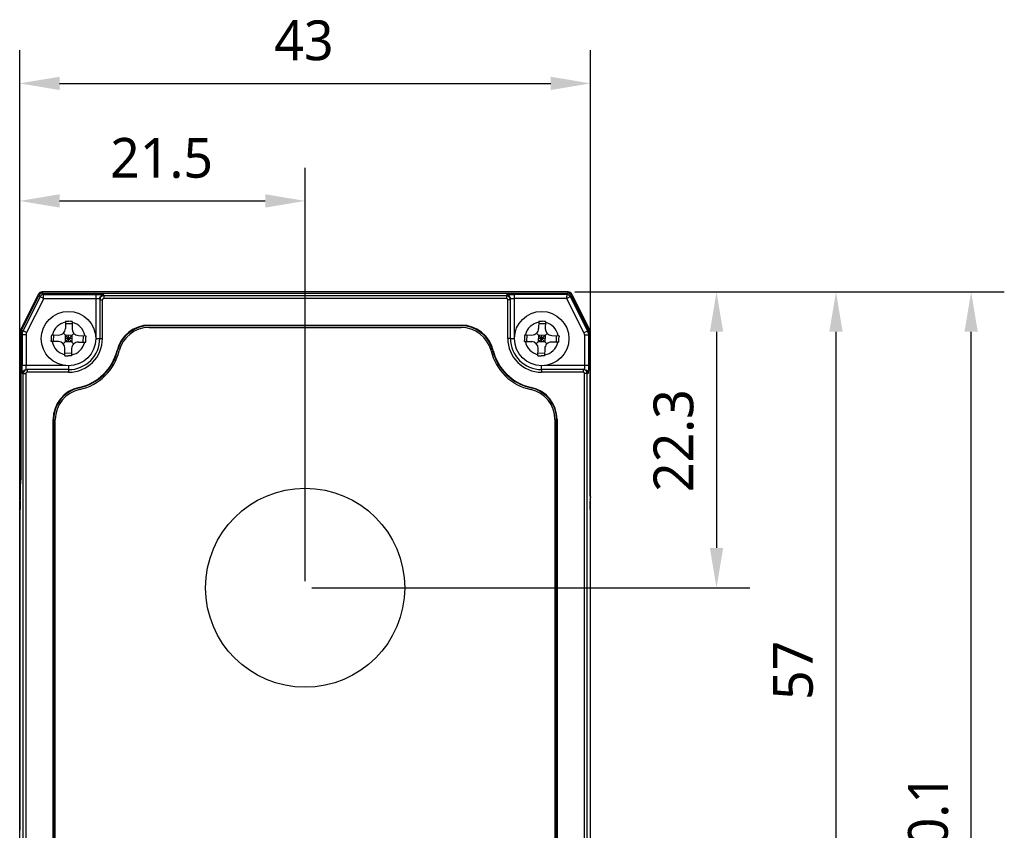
# Model space of a CAD drawing. Header units: millimetres. Extents: x -330 to 72, y 157 to 679.
# Tile 29 of 38: x -321 to -247, y 618 to 679. Entities that reach past the tile are written whole.
import ezdxf

# ---------------------------------------------------------------- set-up
doc = ezdxf.new("R2010")
doc.units = ezdxf.units.MM
doc.header["$LTSCALE"] = 23.1
doc.header["$PDMODE"] = 3
doc.header["$PDSIZE"] = 8
doc.layers.get('0').update_dxf_attribs({"linetype": 'CONTINUOUS'})
doc.layers.get('Defpoints').update_dxf_attribs({"linetype": 'CONTINUOUS'})
for name, color, linetype in [('03_ALL_AXES', 7, 'CONTINUOUS'), ('09_ALL_ROUNDS', 7, 'CONTINUOUS'), ('20_ALL_FEATURES', 7, 'CONTINUOUS'), ('51__DRAFT_DIMS', 7, 'CONTINUOUS')]:
    doc.layers.add(name, color=color, linetype=linetype)
doc.styles.get("Standard").update_dxf_attribs({"font": 'Roboto-Regular.ttf'})
doc.dimstyles.new('DIMSTYLE_1', dxfattribs={"dimtxt": 3, "dimasz": 3, "dimexe": 2.5, "dimexo": 0.5, "dimgap": 0.75, "dimtad": 1, "dimdsep": 46, "dimtxsty": 'STANDARD', "dimblk": '_FILLED', "dimblk1": '_FILLED', "dimblk2": '_FILLED', "dimcen": 0.09, "dimclrt": 3, "dimazin": 2, "dimtp": 0.2, "dimtm": 0.2, "dimtfac": 1, "dimtofl": 0, "dimtmove": 0, "dimatfit": 3, "dimldrblk": '_FILLED', "dimfxl": 1, "dimtolj": 1, "dimarcsym": 0})
doc.dimstyles.new('DIMSTYLE_8', dxfattribs={"dimtxt": 3, "dimasz": 3, "dimexe": 2.5, "dimexo": 0.5, "dimgap": 0.75, "dimtad": 1, "dimdsep": 46, "dimtxsty": 'STANDARD', "dimblk": '_FILLED', "dimblk1": '_FILLED', "dimblk2": '_FILLED', "dimcen": 0.09, "dimclrt": 3, "dimazin": 2, "dimtp": 0.3, "dimtm": 0.3, "dimtfac": 1, "dimtofl": 0, "dimtmove": 0, "dimatfit": 3, "dimldrblk": '_FILLED', "dimfxl": 1, "dimtolj": 1, "dimarcsym": 0})

# ---------------------------------------------------------------- blocks, each defined once
blk = doc.blocks.new('_FILLED')
at = {"color": 0, "linetype": 'ByBlock'}
blk.add_solid([(0, 0), (-1, 0.167), (-1, -0.167)], dxfattribs=at)
blk = doc.blocks.new('*D83')
at = {"layer": '51__DRAFT_DIMS', "color": 0, "lineweight": -2}
for p, q in [((-321.192, 642.685), (-321.192, 676.814)), ((-278.192, 642.685), (-278.192, 676.814)), ((-318.192, 674.314), (-281.192, 674.314))]:
    blk.add_line(p, q, dxfattribs=at)
at = {"layer": 'Defpoints', "color": 0}
for p in [(-278.192, 674.314), (-321.192, 642.185), (-278.192, 642.185)]:
    blk.add_point(p, dxfattribs=at)
at = {"layer": '51__DRAFT_DIMS', "color": 0, "linetype": 'ByBlock', "lineweight": -2, "xscale": 3, "yscale": 3, "zscale": 3, "rotation": 180}
blk.add_blockref('_FILLED', (-321.192, 674.314), dxfattribs=at)
at = {"layer": '51__DRAFT_DIMS', "color": 0, "linetype": 'ByBlock', "lineweight": -2, "xscale": 3, "yscale": 3, "zscale": 3}
blk.add_blockref('_FILLED', (-278.192, 674.314), dxfattribs=at)
at = {"layer": '51__DRAFT_DIMS', "color": 3, "insert": (-299.783, 679.064), "char_height": 3, "attachment_point": 2, "line_spacing_factor": 0.9}
blk.add_mtext('\\A1;43', dxfattribs=at)
blk = doc.blocks.new('*D84')
at = {"layer": '51__DRAFT_DIMS', "color": 0, "lineweight": -2}
for p, q in [((-321.192, 642.685), (-321.192, 667.955)), ((-299.692, 636.799), (-299.692, 667.955)), ((-318.192, 665.455), (-302.692, 665.455))]:
    blk.add_line(p, q, dxfattribs=at)
at = {"layer": 'Defpoints', "color": 0}
for p in [(-299.692, 665.455), (-321.192, 642.185), (-299.692, 636.299)]:
    blk.add_point(p, dxfattribs=at)
at = {"layer": '51__DRAFT_DIMS', "color": 0, "linetype": 'ByBlock', "lineweight": -2, "xscale": 3, "yscale": 3, "zscale": 3, "rotation": 180}
blk.add_blockref('_FILLED', (-321.192, 665.455), dxfattribs=at)
at = {"layer": '51__DRAFT_DIMS', "color": 0, "linetype": 'ByBlock', "lineweight": -2, "xscale": 3, "yscale": 3, "zscale": 3}
blk.add_blockref('_FILLED', (-299.692, 665.455), dxfattribs=at)
at = {"layer": '51__DRAFT_DIMS', "color": 3, "insert": (-310.504, 670.205), "char_height": 3, "attachment_point": 2, "line_spacing_factor": 0.9}
blk.add_mtext('\\A1;21.5', dxfattribs=at)
blk = doc.blocks.new('*D85')
at = {"layer": '51__DRAFT_DIMS', "color": 0, "lineweight": -2}
for p, q in [((-279.378, 658.599), (-266.202, 658.599)), ((-268.702, 655.599), (-268.702, 639.299)), ((-299.192, 636.299), (-266.202, 636.299))]:
    blk.add_line(p, q, dxfattribs=at)
at = {"layer": 'Defpoints', "color": 0}
for p in [(-279.878, 658.599), (-299.692, 636.299), (-268.702, 636.299)]:
    blk.add_point(p, dxfattribs=at)
at = {"layer": '51__DRAFT_DIMS', "color": 0, "linetype": 'ByBlock', "lineweight": -2, "xscale": 3, "yscale": 3, "zscale": 3}
for p, rotation in [((-268.702, 658.599), 90), ((-268.702, 636.299), 270)]:
    blk.add_blockref('_FILLED', p, dxfattribs=dict(at, rotation=rotation))
at = {"layer": '51__DRAFT_DIMS', "color": 3, "insert": (-273.452, 647.388), "char_height": 3, "attachment_point": 2, "rotation": 90, "line_spacing_factor": 0.9}
blk.add_mtext('\\A1;22.3', dxfattribs=at)
blk = doc.blocks.new('*D86')
at = {"layer": '51__DRAFT_DIMS', "color": 0, "lineweight": -2}
for p, q in [((-279.378, 658.599), (-257.203, 658.599)), ((-259.703, 655.599), (-259.703, 604.599)), ((-279.378, 601.599), (-257.203, 601.599))]:
    blk.add_line(p, q, dxfattribs=at)
at = {"layer": 'Defpoints', "color": 0}
for p in [(-279.878, 658.599), (-279.878, 601.599), (-259.703, 601.599)]:
    blk.add_point(p, dxfattribs=at)
at = {"layer": '51__DRAFT_DIMS', "color": 0, "linetype": 'ByBlock', "lineweight": -2, "xscale": 3, "yscale": 3, "zscale": 3}
for p, rotation in [((-259.703, 658.599), 90), ((-259.703, 601.599), 270)]:
    blk.add_blockref('_FILLED', p, dxfattribs=dict(at, rotation=rotation))
at = {"layer": '51__DRAFT_DIMS', "color": 3, "insert": (-264.453, 630.073), "char_height": 3, "attachment_point": 2, "rotation": 90, "line_spacing_factor": 0.9}
blk.add_mtext('\\A1;57', dxfattribs=at)
blk = doc.blocks.new('*D87')
at = {"layer": '51__DRAFT_DIMS', "color": 0, "lineweight": -2}
for p, q in [((-279.378, 658.599), (-247.024, 658.599)), ((-249.524, 581.493), (-249.524, 655.599)), ((-283.662, 578.493), (-247.024, 578.493))]:
    blk.add_line(p, q, dxfattribs=at)
at = {"layer": 'Defpoints', "color": 0}
for p in [(-279.878, 658.599), (-249.524, 658.599), (-284.162, 578.493)]:
    blk.add_point(p, dxfattribs=at)
at = {"layer": '51__DRAFT_DIMS', "color": 0, "linetype": 'ByBlock', "lineweight": -2, "xscale": 3, "yscale": 3, "zscale": 3}
for p, rotation in [((-249.524, 658.599), 90), ((-249.524, 578.493), 270)]:
    blk.add_blockref('_FILLED', p, dxfattribs=dict(at, rotation=rotation))
at = {"layer": '51__DRAFT_DIMS', "color": 3, "insert": (-254.274, 618.376), "char_height": 3, "attachment_point": 2, "rotation": 90, "line_spacing_factor": 0.9}
blk.add_mtext('\\A1;\\A1;80.1', dxfattribs=at)

msp = doc.modelspace()

# ---------------------------------------------------------------- linework, layer by layer
at = {"layer": '03_ALL_AXES'}
msp.add_circle((-299.69229, 636.29927), 7.5, dxfattribs=at)
at = {"layer": '09_ALL_ROUNDS'}
for p, q in [((-319.77523, 658.43347), (-321.12339, 655.73716)), ((-319.77523, 658.43347), (-319.68991, 658.39081)), ((-319.50691, 658.59931), (-319.50691, 658.50317)), ((-279.87768, 658.59931), (-319.50691, 658.59931)), ((-279.87768, 658.59931), (-279.87768, 658.50315)), ((-279.60935, 658.43347), (-279.69483, 658.39073)), ((-279.60935, 658.43347), (-278.2612, 655.73716)), ((-321.12339, 655.73716), (-321.03446, 655.71612)), ((-278.2612, 655.73716), (-278.34662, 655.71695)), ((-321.19232, 644.42773), (-321.19232, 655.44518)), ((-321.19232, 655.44518), (-321.11647, 655.42729)), ((-278.19227, 655.44518), (-278.25388, 655.43063)), ((-278.19227, 644.42773), (-278.19227, 655.44518))]:
    msp.add_line(p, q, dxfattribs=at)
for centre, radius, start, end in [((-319.50691, 658.29931), 0.3, 90, 153.4349488), ((-279.87768, 658.29931), 0.3, 26.5650512, 90), ((-320.53944, 655.44518), 0.65288, 153.4349488, 180), ((-278.84515, 655.44518), 0.65288, 0, 26.5650512)]:
    msp.add_arc(centre, radius, start, end, dxfattribs=at)
at = {"layer": '20_ALL_FEATURES'}
for p, q in [((-321.04827, 655.68853), (-319.71563, 658.34993)), ((-319.65015, 658.24296), (-320.94233, 655.6623)), ((-319.38607, 658.10092), (-320.67429, 655.52816)), ((-319.65015, 658.24296), (-319.71563, 658.34993)), ((-319.46039, 658.50758), (-279.92459, 658.50762)), ((-319.46039, 658.50758), (-319.39491, 658.4006)), ((-319.39491, 658.4006), (-315.4569, 658.40061)), ((-319.38607, 658.10092), (-315.4569, 658.10093)), ((-315.4569, 658.40061), (-315.46032, 655.08121)), ((-315.1569, 658.07685), (-315.15689, 655.09015)), ((-315.1569, 658.0114), (-314.9569, 658.0114)), ((-314.95689, 655.09015), (-314.9569, 658.0114)), ((-314.8569, 658.37661), (-314.8569, 658.11148)), ((-284.52724, 658.31136), (-314.8569, 658.31132)), ((-284.52724, 658.11152), (-314.8569, 658.11148)), ((-284.52724, 658.37665), (-284.52724, 658.11152)), ((-284.42722, 655.09033), (-284.42724, 658.01144)), ((-284.22724, 658.01144), (-284.42724, 658.01144)), ((-284.22722, 655.09033), (-284.22724, 658.07689)), ((-283.92405, 655.08128), (-283.92724, 658.40065)), ((-279.98772, 658.40065), (-283.92724, 658.40065)), ((-279.99637, 658.10097), (-283.92724, 658.10096)), ((-279.99637, 658.10097), (-278.69019, 655.50048)), ((-279.98772, 658.40065), (-279.92459, 658.50762)), ((-279.73238, 658.24317), (-279.66925, 658.35014)), ((-279.73238, 658.24317), (-278.42232, 655.63495)), ((-279.66925, 658.35014), (-278.3203, 655.66455)), ((-320.94233, 655.6623), (-321.04827, 655.68853)), ((-320.67429, 655.52816), (-320.94233, 655.6623)), ((-317.73278, 656.38556), (-317.74625, 655.83632)), ((-317.23748, 656.18729), (-317.73733, 656.19954)), ((-317.73278, 656.38556), (-317.64956, 656.38371)), ((-317.64956, 656.38371), (-317.48285, 656.37975)), ((-317.23293, 656.37331), (-317.2464, 655.82407)), ((-311.44251, 656.04652), (-311.44251, 656.08842)), ((-311.44251, 656.08842), (-287.94208, 656.08842)), ((-287.94208, 656.04653), (-311.44251, 656.04653)), ((-311.44251, 655.91927), (-287.94208, 655.91927)), ((-287.94208, 656.08842), (-287.94208, 656.04652)), ((-282.08797, 656.38556), (-282.10143, 655.83632)), ((-281.59267, 656.18729), (-282.09252, 656.19954)), ((-282.08797, 656.38556), (-282.00475, 656.38371)), ((-282.00475, 656.38371), (-281.83803, 656.37975)), ((-281.58812, 656.37331), (-281.60158, 655.82407)), ((-278.42232, 655.63495), (-278.3203, 655.66455)), ((-321.11728, 655.39658), (-321.11737, 644.4277)), ((-321.01134, 655.37034), (-321.11728, 655.39658)), ((-320.71158, 655.37042), (-321.01134, 655.37034)), ((-321.01134, 655.37034), (-321.01134, 653.03953)), ((-320.71158, 655.37042), (-320.71157, 653.03961)), ((-318.81984, 654.86234), (-318.818, 654.94564)), ((-318.80759, 655.36219), (-318.25835, 655.34872)), ((-318.63411, 654.8575), (-318.62185, 655.35735)), ((-317.92074, 654.69342), (-317.10866, 655.46664)), ((-317.12809, 654.67399), (-317.90131, 655.48607)), ((-317.7585, 655.33606), (-317.77075, 654.83621)), ((-317.26478, 655.07384), (-317.76463, 655.08609)), ((-317.25865, 655.3238), (-317.7585, 655.33606)), ((-317.52083, 654.83004), (-317.50857, 655.32989)), ((-317.25865, 655.3238), (-317.2709, 654.82395)), ((-316.7588, 655.31196), (-316.20956, 655.2985)), ((-316.40755, 654.80292), (-316.3953, 655.30277)), ((-316.20956, 655.2985), (-316.2114, 655.21518)), ((-315.45689, 655.08964), (-315.15689, 655.08972)), ((-315.15689, 655.09015), (-314.95689, 655.09015)), ((-284.22722, 655.0899), (-283.92722, 655.08982)), ((-283.17503, 654.86234), (-283.17318, 654.94564)), ((-283.16278, 655.36219), (-282.61353, 655.34872)), ((-282.98929, 654.8575), (-282.97704, 655.35735)), ((-282.27593, 654.69342), (-281.46384, 655.46664)), ((-281.48327, 654.67399), (-282.2565, 655.48607)), ((-282.11368, 655.33606), (-282.12594, 654.83621)), ((-281.61996, 655.07384), (-282.11981, 655.08609)), ((-281.61384, 655.3238), (-282.11368, 655.33606)), ((-281.87601, 654.83004), (-281.86376, 655.32989)), ((-281.61384, 655.3238), (-281.62609, 654.82395)), ((-281.11399, 655.31196), (-280.56474, 655.2985)), ((-280.76274, 654.80292), (-280.75048, 655.30277)), ((-280.56474, 655.2985), (-280.56659, 655.21518)), ((-278.42232, 655.63495), (-278.69019, 655.50048)), ((-278.65289, 655.34311), (-278.65289, 653.03986)), ((-278.35311, 655.34304), (-278.65289, 655.34311)), ((-278.25111, 655.37264), (-278.35311, 655.34304)), ((-278.35311, 655.34304), (-278.3531, 653.03978)), ((-278.25111, 655.37264), (-278.25096, 644.4277)), ((-318.2706, 654.84887), (-318.81984, 654.86234)), ((-317.79647, 653.78753), (-317.78301, 654.33677)), ((-317.2709, 654.82395), (-317.77075, 654.83621)), ((-317.28316, 654.32452), (-317.29662, 653.77527)), ((-316.77105, 654.81211), (-316.22181, 654.79865)), ((-313.85588, 654.1931), (-313.81517, 654.18275)), ((-285.5287, 654.1931), (-285.56941, 654.18275)), ((-283.17503, 654.86234), (-282.62579, 654.84887)), ((-282.15166, 653.78753), (-282.13819, 654.33677)), ((-281.62609, 654.82395), (-282.12594, 654.83621)), ((-281.63834, 654.32452), (-281.65181, 653.77527)), ((-280.577, 654.79865), (-281.12624, 654.81211)), ((-317.29207, 653.96073), (-317.79192, 653.97299)), ((-317.3799, 653.77712), (-317.54655, 653.78108)), ((-317.29662, 653.77527), (-317.3799, 653.77712)), ((-281.64725, 653.96073), (-282.1471, 653.97299)), ((-281.73509, 653.77712), (-281.90174, 653.78108)), ((-281.65181, 653.77527), (-281.73509, 653.77712)), ((-317.71345, 653.03963), (-321.01134, 653.03953)), ((-320.68782, 652.73969), (-320.62307, 652.74012)), ((-317.50687, 652.74014), (-320.62307, 652.74012)), ((-320.62307, 652.74012), (-320.62307, 652.54012)), ((-317.50687, 653.02998), (-317.50687, 652.54014)), ((-281.87721, 652.73992), (-281.87721, 653.02998)), ((-278.73812, 652.74037), (-281.87721, 652.74035)), ((-281.87721, 652.74035), (-281.87721, 652.54035)), ((-278.3531, 653.03978), (-281.66897, 653.03984)), ((-278.73812, 652.74037), (-278.73812, 652.54037)), ((-278.67576, 652.73993), (-278.73812, 652.74037)), ((-320.98758, 652.43969), (-320.92299, 652.44012)), ((-320.92336, 607.75698), (-320.92299, 652.44012)), ((-320.92299, 652.44012), (-320.72315, 652.44012)), ((-320.72315, 652.44012), (-320.72352, 607.75698)), ((-317.50687, 652.54014), (-320.62307, 652.54012)), ((-278.73812, 652.54037), (-281.87721, 652.54035)), ((-278.63742, 607.75722), (-278.63804, 652.44037)), ((-278.43819, 652.44037), (-278.63804, 652.44037)), ((-278.43757, 607.75723), (-278.43819, 652.44037)), ((-278.37598, 652.43994), (-278.43819, 652.44037)), ((-316.71788, 651.40432), (-316.70902, 651.36295)), ((-282.66671, 651.40428), (-282.67558, 651.36291)), ((-318.67634, 611.23318), (-318.67634, 648.97652)), ((-318.67634, 648.97652), (-318.63444, 648.9761)), ((-318.63444, 648.9761), (-318.63444, 611.23276)), ((-318.51229, 611.22757), (-318.51229, 648.97097)), ((-280.87229, 648.97097), (-280.87229, 611.22757)), ((-280.70825, 648.97652), (-280.75015, 648.9761)), ((-280.75015, 611.23276), (-280.75015, 648.9761)), ((-280.70825, 648.97652), (-280.70825, 611.23318)), ((-321.19232, 615.77088), (-321.19232, 644.42773)), ((-321.19232, 644.42773), (-321.11737, 644.42773)), ((-278.25096, 644.42773), (-278.19398, 644.42773)), ((-278.19227, 615.77088), (-278.19227, 644.42773)), ((-321.14654, 642.82145), (-321.14174, 642.94277)), ((-278.22748, 642.94277), (-278.22285, 642.82145)), ((-321.15698, 642.18509), (-321.1906, 642.18509)), ((-321.15718, 618.01348), (-321.15698, 642.18506)), ((-278.19227, 642.18509), (-278.2128, 642.18509)), ((-278.2128, 642.18506), (-278.21246, 618.01348)), ((-321.19232, 618.01352), (-321.15718, 618.01352)), ((-278.21246, 618.01352), (-278.19398, 618.01352))]:
    msp.add_line(p, q, dxfattribs=at)
for centre in [(-317.5147, 655.08021), (-281.86989, 655.08021)]:
    msp.add_circle(centre, 2.05, dxfattribs=at)
for centre, radius, start, end in [((-319.39465, 658.11472), 0.28588, 90.0527744, 153.3481135), ((-314.85694, 658.01136), 0.29996, 89.9920955, 179.9920557), ((-314.85695, 658.07659), 0.30002, 89.990526, 148.7203478), ((-314.85686, 658.01144), 0.10004, 90.0231943, 180.0229853), ((-284.52719, 658.07663), 0.30002, 31.2939146, 90.0096123), ((-284.5272, 658.01139), 0.29996, 0.0086979, 90.0081077), ((-284.52728, 658.01147), 0.10004, 359.977655, 89.9769769), ((-279.98797, 658.11449), 0.28616, 26.7237755, 89.9500802), ((-317.5147, 655.08042), 1.25, 100.1326768, 167.0587588), ((-318.2461, 655.84857), 0.5, 268.5957173, 358.5957174), ((-319.49314, 573.59998), 82.80418, 88.4358699, 88.6088559), ((-316.74655, 655.81181), 0.5, 178.5957174, 268.5957173), ((-317.5147, 655.08042), 1.25, 10.1326761, 77.0587579), ((-311.44251, 653.6048), 2.48405, 90, 166.3003551), ((-311.44251, 653.60437), 2.44216, 90, 166.3003551), ((-311.44251, 653.59927), 2.32, 90, 166.3003998), ((-287.94208, 653.6048), 2.48405, 13.6996449, 90), ((-287.94208, 653.60437), 2.44216, 13.6996449, 90), ((-287.94208, 653.59927), 2.32, 13.6995999, 90), ((-281.86989, 655.08042), 1.25, 100.1326768, 167.0587588), ((-282.60128, 655.84857), 0.5, 268.5957173, 358.5957174), ((-283.84833, 573.59998), 82.80418, 88.4358699, 88.6088559), ((-281.10173, 655.81181), 0.5, 178.5957174, 268.5957173), ((-281.86989, 655.08042), 1.25, 10.1326761, 77.0587579), ((-230.55014, 652.94899), 88.29044, 178.4337724, 178.704171), ((-317.50689, 655.09019), 2.55003, 270.0003372, 359.9991522), ((-317.50689, 655.09014), 2.35, 270.0003372, 0.000341), ((-404.48641, 657.21201), 88.29758, 358.4337852, 358.7041557), ((-281.87722, 655.0904), 2.55003, 180.0015264, 270.0003372), ((-281.87722, 655.09035), 2.35, 180.0003412, 270.0003372), ((-194.90532, 652.94899), 88.29044, 178.4337724, 178.704171), ((-368.84159, 657.21201), 88.29758, 358.4337852, 358.7041557), ((-317.5147, 655.08042), 1.25, 190.1326761, 257.0587579), ((-318.28286, 654.34902), 0.5, 358.5957174, 88.5957173), ((-317.5147, 655.08042), 1.25, 280.1326768, 347.0587588), ((-316.78331, 654.31226), 0.5, 88.5957173, 178.5957174), ((-317.5147, 655.085), 3.76597, 282.2152152, 346.3003549), ((-317.5147, 655.08457), 3.80787, 282.2152152, 346.3003549), ((-281.86989, 655.08457), 3.80787, 193.6996451, 257.7847848), ((-281.86989, 655.085), 3.76597, 193.6996451, 257.7847848), ((-281.86989, 655.08042), 1.25, 190.1326761, 257.0587579), ((-282.63804, 654.34902), 0.5, 358.5957174, 88.5957173), ((-281.86989, 655.08042), 1.25, 280.1326768, 347.0587588), ((-281.13849, 654.31226), 0.5, 88.5957173, 178.5957174), ((-315.53016, 736.80954), 83.05294, 268.4363487, 268.6088166), ((-317.5147, 655.07947), 3.93, 282.2152605, 346.3003998), ((-281.86989, 655.07947), 3.93, 193.6996003, 257.7847415), ((-279.88535, 736.80954), 83.05294, 268.4363487, 268.6088166), ((-320.68756, 652.43974), 0.30002, 121.8227486, 180.0096427), ((-320.62303, 652.44016), 0.29996, 90.0080932, 180.0078428), ((-278.73815, 652.44041), 0.29996, 359.993148, 89.9932334), ((-278.67589, 652.44195), 0.29798, 82.4311129, 89.9761578), ((-278.67633, 652.43954), 0.30057, 57.2050265, 59.9623929), ((-278.67599, 652.43999), 0.30001, 359.9911115, 57.2050265), ((-320.6231, 652.44008), 0.10004, 89.9782312, 179.9767573), ((-278.73808, 652.44033), 0.10004, 0.0219552, 90.0207907), ((-316.1923, 648.97651), 2.48405, 102.2152151, 179.9996054), ((-316.1923, 648.97608), 2.44215, 102.2152151, 179.9996054), ((-316.19229, 648.97097), 2.32, 102.2152605, 180), ((-283.19229, 648.97097), 2.32, 0, 77.7847362), ((-283.19229, 648.97608), 2.44215, 0.0003946, 77.7847849), ((-283.19229, 648.97651), 2.48405, 0.0003946, 77.7847849), ((-321.09188, 643.15505), 0.10044, 180.063157, 190.6537386), ((-278.29271, 643.03373), 0.10044, 349.3462614, 359.936843)]:
    msp.add_arc(centre, radius, start, end, dxfattribs=at)
for centre, major_axis, ratio, start_param, end_param in [((-319.46011, 658.22167), (-0.14931, 0.24392), 0.99890267, -0.54880469, 0.5567799), ((-279.92486, 658.22143), (0.1455, 0.24654), 0.99892372, -0.5716749, 0.53268147), ((-320.46417, 655.39632), (0.63399, -0.15701), 0.9991692, 2.92030589, 3.3841547), ((-278.90243, 655.37235), (-0.62556, -0.18151), 0.99921284, 2.85941379, 3.32452818), ((-321.20051, 644.4277), (0.00002, 2.1), 0.03959225, 3.92699115, 4.71238931), ((-278.17088, 644.4277), (-0.00003, 2.1), 0.03812873, 1.5707958, 2.35619396), ((-321.12135, 642.18506), (0.00001, 0.9), 0.03959225, 0.7853985, 1.57079666), ((-278.24711, 642.18506), (-0.00001, 0.9), 0.03812873, -1.57079686, -0.78539869)]:
    msp.add_ellipse(centre, major_axis=major_axis, ratio=ratio, start_param=start_param, end_param=end_param, dxfattribs=at)
for points, knots in [([(-319.65015, 658.24296), (-319.64244, 658.23887), (-319.55452, 658.19132), (-319.46623, 658.14447), (-319.38607, 658.10092)], [0, 0, 0, 0, 0.08731489, 1, 1, 1, 1]), ([(-319.38607, 658.10092), (-319.38839, 658.17016), (-319.39063, 658.27007), (-319.39434, 658.36995), (-319.39491, 658.4006)], [0, 0, 0, 0, 0.69321609, 1, 1, 1, 1]), ([(-315.4569, 658.40061), (-315.42561, 658.40061), (-315.3079, 658.40022), (-315.19018, 658.39853), (-315.10379, 658.39601)], [0, 0, 0, 0, 0.26583027, 1, 1, 1, 1]), ([(-315.4569, 658.10093), (-315.41857, 658.10093), (-315.36289, 658.1001), (-315.2922, 658.09716), (-315.24716, 658.09425), (-315.21077, 658.0909), (-315.18227, 658.08682), (-315.16704, 658.08342), (-315.15691, 658.07932), (-315.1569, 658.07685)], [0, 0, 0, 0, 0.37963001, 0.55108921, 0.70140715, 0.82503856, 0.91738504, 0.97551814, 1, 1, 1, 1]), ([(-315.10379, 658.39601), (-315.06931, 658.39501), (-315.0206, 658.3933), (-314.96014, 658.39017), (-314.92447, 658.3878), (-314.89677, 658.38534), (-314.87533, 658.38279), (-314.86463, 658.38044), (-314.85691, 658.37829), (-314.8569, 658.37661)], [0, 0, 0, 0, 0.41631497, 0.58782837, 0.73156573, 0.84574413, 0.92873913, 0.97978391, 1, 1, 1, 1]), ([(-284.52724, 658.37665), (-284.52723, 658.37833), (-284.51948, 658.38048), (-284.50876, 658.38283), (-284.48726, 658.38539), (-284.45949, 658.38785), (-284.42373, 658.39022), (-284.36312, 658.39336), (-284.31429, 658.39506), (-284.27973, 658.39607)], [0, 0, 0, 0, 0.02021993, 0.07128573, 0.15429276, 0.26848299, 0.41222914, 0.58374045, 1, 1, 1, 1]), ([(-284.27973, 658.39607), (-284.253, 658.39684), (-284.13552, 658.39966), (-284.018, 658.40064), (-283.92724, 658.40065)], [0, 0, 0, 0, 0.22760578, 1, 1, 1, 1]), ([(-284.22724, 658.07689), (-284.22724, 658.07964), (-284.21548, 658.08385), (-284.19844, 658.08754), (-284.16604, 658.09175), (-284.14192, 658.09377), (-284.12789, 658.09479)], [0, 0, 0, 0, 0.08078119, 0.276325, 0.58660246, 1, 1, 1, 1]), ([(-284.12789, 658.09479), (-284.11326, 658.09584), (-284.04644, 658.09973), (-283.97949, 658.10096), (-283.92724, 658.10096)], [0, 0, 0, 0, 0.21921464, 1, 1, 1, 1]), ([(-279.98772, 658.40065), (-279.98797, 658.39192), (-279.9909, 658.29203), (-279.99337, 658.19212), (-279.99637, 658.10097)], [0, 0, 0, 0, 0.0873667, 1, 1, 1, 1]), ([(-279.99637, 658.10097), (-279.93548, 658.1341), (-279.84707, 658.18073), (-279.75959, 658.2291), (-279.73238, 658.24317)], [0, 0, 0, 0, 0.69352989, 1, 1, 1, 1]), ([(-284.22722, 655.09033), (-284.22721, 655.09066), (-284.2293, 655.09004), (-284.2314, 655.09075), (-284.23659, 655.09046), (-284.24629, 655.09076), (-284.26313, 655.09065), (-284.2876, 655.09101), (-284.31754, 655.09169), (-284.36467, 655.09227), (-284.40172, 655.09128), (-284.42722, 655.09033)], [0, 0, 0, 0, 0.00485515, 0.0192836, 0.04310692, 0.07614181, 0.1686358, 0.2929178, 0.44439604, 0.61734139, 1, 1, 1, 1]), ([(-321.00577, 652.65384), (-321.00672, 652.68238), (-321.0102, 652.81091), (-321.01133, 652.93951), (-321.01134, 653.03953)], [0, 0, 0, 0, 0.22208714, 1, 1, 1, 1]), ([(-320.70462, 652.82753), (-320.70581, 652.84265), (-320.71023, 652.91326), (-320.71157, 652.98404), (-320.71157, 653.03961)], [0, 0, 0, 0, 0.2144579, 1, 1, 1, 1]), ([(-320.68782, 652.73969), (-320.69028, 652.73968), (-320.69432, 652.74987), (-320.69767, 652.76507), (-320.7017, 652.79367), (-320.70363, 652.81506), (-320.70462, 652.82753)], [0, 0, 0, 0, 0.08154308, 0.27623971, 0.58570638, 1, 1, 1, 1]), ([(-278.65289, 653.03986), (-278.65289, 653.00153), (-278.65366, 652.94587), (-278.65646, 652.87519), (-278.65923, 652.83014), (-278.66242, 652.79381), (-278.66626, 652.76524), (-278.66955, 652.75021), (-278.67334, 652.73993), (-278.67576, 652.73993)], [0, 0, 0, 0, 0.37997527, 0.5515763, 0.70200291, 0.8256905, 0.91801566, 0.97599748, 1, 1, 1, 1]), ([(-278.35748, 652.68694), (-278.35843, 652.65244), (-278.36006, 652.6037), (-278.36305, 652.5432), (-278.36531, 652.50751), (-278.36767, 652.47982), (-278.37006, 652.45833), (-278.37236, 652.44775), (-278.37433, 652.43993), (-278.37598, 652.43994)], [0, 0, 0, 0, 0.41660773, 0.58822273, 0.73202493, 0.84622146, 0.92917728, 0.9801091, 1, 1, 1, 1]), ([(-278.3531, 653.03978), (-278.3531, 653.00851), (-278.35347, 652.89089), (-278.35508, 652.77326), (-278.35748, 652.68694)], [0, 0, 0, 0, 0.26582162, 1, 1, 1, 1]), ([(-320.98758, 652.43969), (-320.98905, 652.43969), (-320.99115, 652.44622), (-320.99321, 652.45554), (-320.99563, 652.47393), (-320.99789, 652.49784), (-321.00012, 652.52867), (-321.00311, 652.58127), (-321.00477, 652.62373), (-321.00577, 652.65384)], [0, 0, 0, 0, 0.02038628, 0.07105362, 0.15337689, 0.2667045, 0.40981951, 0.58118372, 1, 1, 1, 1]), ([(-321.13775, 643.05786), (-321.1447, 643.06307), (-321.16887, 643.08391), (-321.1863, 643.1136), (-321.19058, 643.13649)], [0, 0, 0, 0, 0.27168337, 1, 1, 1, 1]), ([(-278.19227, 643.15494), (-278.19227, 643.13976), (-278.19993, 643.10773), (-278.21981, 643.08195), (-278.23179, 643.07055)], [0, 0, 0, 0, 0.47875702, 1, 1, 1, 1]), ([(-321.19232, 643.03362), (-321.19232, 643.01638), (-321.18223, 642.97965), (-321.15707, 642.95189), (-321.14216, 642.93996)], [0, 0, 0, 0, 0.47434102, 1, 1, 1, 1]), ([(-278.22754, 642.95344), (-278.22317, 642.95792), (-278.20774, 642.97576), (-278.1972, 642.99811), (-278.194, 643.01517)], [0, 0, 0, 0, 0.26495869, 1, 1, 1, 1])]:
    msp.add_open_spline(points, degree=3, knots=knots, dxfattribs=at)
for points in [[(-315.1569, 658.07685), (-315.1569, 658.13066), (-315.14134, 658.18632), (-315.1134, 658.23231)], [(-284.27078, 658.23241), (-284.24282, 658.18641), (-284.22724, 658.13073), (-284.22724, 658.07689)], [(-320.94233, 655.6623), (-320.98709, 655.57287), (-321.01132, 655.47034), (-321.01134, 655.37034)], [(-320.67429, 655.52816), (-320.69848, 655.47985), (-320.71158, 655.42445), (-320.71158, 655.37042)], [(-278.69019, 655.50048), (-278.666, 655.4523), (-278.6529, 655.39702), (-278.65289, 655.34311)], [(-278.42232, 655.63495), (-278.37744, 655.54558), (-278.35313, 655.44304), (-278.35311, 655.34304)], [(-320.84571, 652.69469), (-320.79921, 652.72355), (-320.74254, 652.73969), (-320.68782, 652.73969)], [(-278.63664, 652.73734), (-278.59798, 652.73221), (-278.55963, 652.71926), (-278.52587, 652.69974)]]:
    msp.add_open_spline(points, degree=3, dxfattribs=at)

# ---------------------------------------------------------------- dimensions: what is measured, and where the dimension line sits
at = {"layer": '51__DRAFT_DIMS'}
for base, p2, dimstyle, picture, middle in [((-278.19227, 674.31386), (-278.19227, 642.18509), 'DIMSTYLE_8', '*D83', (-299.78311, 674.31386)), ((-299.69229, 665.45475), (-299.69229, 636.29927), 'DIMSTYLE_1', '*D84', (-310.50383, 665.45475))]:
    dim = msp.add_linear_dim(base=base, p1=(-321.19232, 642.18509), p2=p2, dimstyle=dimstyle, dxfattribs=at)
    dim.commit()
    dim.dimension.update_dxf_attribs({"geometry": picture, "text_midpoint": middle, "dimtype": 160})
for base, p2, dimstyle, picture, middle in [((-268.70239, 636.29927), (-299.69229, 636.29927), 'DIMSTYLE_1', '*D85', (-268.70239, 647.38777)), ((-259.70275, 601.59931), (-279.87768, 601.59931), 'DIMSTYLE_8', '*D86', (-259.70275, 630.07294))]:
    dim = msp.add_linear_dim(base=base, p1=(-279.87768, 658.59931), p2=p2, angle=270, dimstyle=dimstyle, dxfattribs=at)
    dim.commit()
    dim.dimension.update_dxf_attribs({"geometry": picture, "text_midpoint": middle, "dimtype": 160})
dim = msp.add_linear_dim(base=(-249.52433, 658.59931), p1=(-284.16163, 578.49347), p2=(-279.87768, 658.59931), angle=90, text='\\A1;80.1', dimstyle='DIMSTYLE_8', override={"dimtxsty": 'STANDARD'}, dxfattribs=at)
dim.commit()
dim.dimension.update_dxf_attribs({"geometry": '*D87', "text_midpoint": (-249.52433, 618.37647), "dimtype": 160})

doc.saveas('drawing.dxf')
